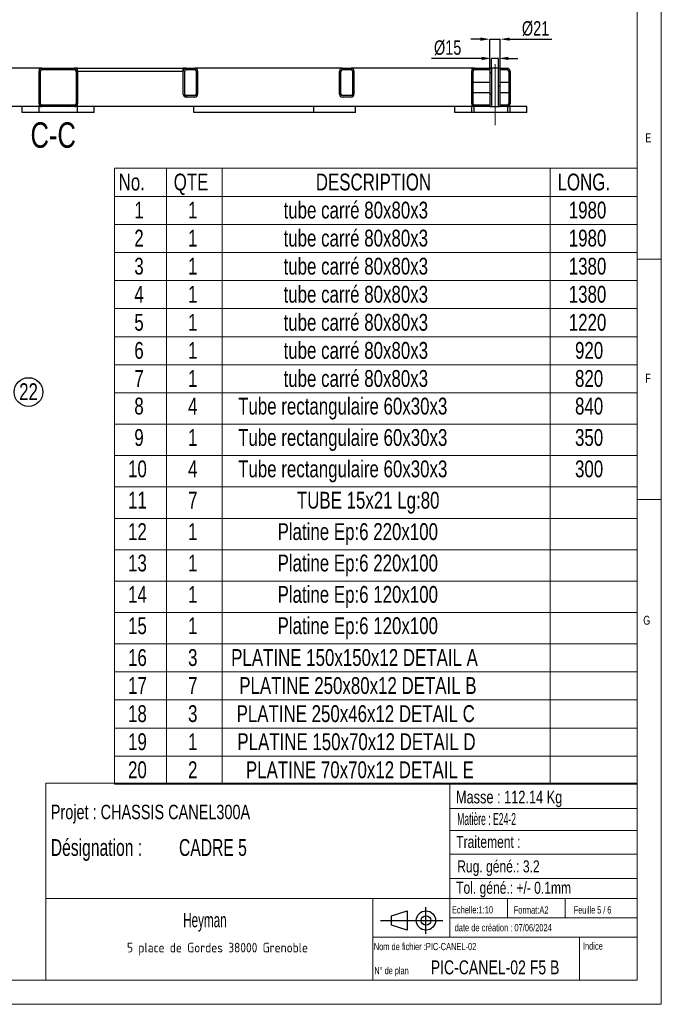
# Model space of a CAD drawing. Header units: millimetres. Extents: x 5 to 3649, y 4 to 418.
# Tile 76 of 105: x 2901 to 3034, y 7 to 212. Entities that reach past the tile are written whole.
import ezdxf

# ---------------------------------------------------------------- set-up
doc = ezdxf.new("R2010")
doc.units = ezdxf.units.MM
doc.header["$PDSIZE"] = -1
doc.linetypes.add('CENTERX2', pattern=[20.32, 12.7, -2.54, 2.54, -2.54])
for name, color, linetype in [('COTES', 1, 'Continuous'), ('NOTES', 6, 'Continuous'), ('TRAIT-FINS', 9, 'Continuous'), ('TRAIT-MIXTES', 3, 'CENTERX2')]:
    doc.layers.add(name, color=color, linetype=linetype)
doc.layers.add('TRAIT-FORT', color=4, linetype='Continuous', lineweight=25)
doc.styles.add('SLDTEXTSTYLE0', font='TXT', dxfattribs={"width": 0.75})
doc.styles.add('SLDTEXTSTYLE1', font='TXT', dxfattribs={"width": 0.703217})
doc.styles.add('SLDTEXTSTYLE3', font='TXT', dxfattribs={"width": 0.617423})
doc.styles.add('SLDTEXTSTYLE4', font='TXT', dxfattribs={"width": 0.7})
doc.styles.add('SLDTEXTSTYLE5', font='TXT', dxfattribs={"width": 0.535475})
doc.styles.add('SLDTEXTSTYLE6', font='ISOCP3', dxfattribs={"width": 0.96})
doc.styles.add('SLDTEXTSTYLE7', font='TXT', dxfattribs={"width": 0.605})
doc.styles.add('SLDTEXTSTYLE8', font='TXT', dxfattribs={"width": 0.692308})
doc.styles.add('SLDTEXTSTYLE9', font='TXT', dxfattribs={"width": 0.695728})
doc.dimstyles.new('SLDDIMSTYLE1', dxfattribs={"dimtxt": 3, "dimasz": 2, "dimexe": 0, "dimexo": 0.0625, "dimgap": 0.75, "dimtad": 1, "dimdec": 0, "dimlfac": 10, "dimrnd": 1e-09, "dimzin": 12, "dimdsep": 46, "dimtxsty": 'SLDTEXTSTYLE0', "dimsah": 1, "dimcen": 0.09, "dimadec": 0, "dimazin": 3, "dimtfac": 1, "dimtdec": 0, "dimtmove": 0, "dimatfit": 0, "dimfxl": 1, "dimfrac": 2, "dimtolj": 1, "dimtzin": 12, "dimarcsym": 0})
pattern_1 = [(45, (2445.168, 2.409), (-13.4704, 13.4704), []), (45, (2449.659, 2.409), (-13.4704, 13.4704), []), (45, (2454.149, 2.409), (-13.4704, 13.4704), []), (45, (2458.639, 2.409), (-13.4704, 13.4704), [])]

# ---------------------------------------------------------------- blocks, each defined once
blk = doc.blocks.new('Bloc12')
for p, q in [((2.32, 3.8), (5.55, 4.8)), ((5.55, 4.8), (5.55, 0.8)), ((9.48, 0), (9.48, 5.6)), ((0, 2.8), (12.98, 2.8)), ((2.32, 1.8), (2.32, 3.8)), ((5.55, 0.8), (2.32, 1.8))]:
    blk.add_line(p, q)
for radius in [2, 1]:
    blk.add_circle((9.48, 2.8), radius)
blk = doc.blocks.new('SW_NOTE_147')
at = {"layer": 'NOTES', "color": 0, "char_height": 3.5, "attachment_point": 1, "style": 'SLDTEXTSTYLE1'}
for s, insert in [('SOUDURES :  A=3 CONTINUE ETANCHE', (0, 4.51)), ('TOLERANCE GENERALE : ± 1 mm', (0, -0.01)), ('TOLERANCE DE PLANEITE : ± 1 mm/m', (0, -4.54)), ('PEINTURE EPOXY EP: 60µ', (0, -9.07)), ('COULEUR : BLANC RAL 9010', (0, -13.59))]:
    blk.add_mtext(s, dxfattribs=dict(at, insert=insert))
blk = doc.blocks.new('SW_NOTE_148')
at = {"layer": 'NOTES', "color": 0, "insert": (20.94, 2.58), "char_height": 2, "attachment_point": 2, "style": 'SLDTEXTSTYLE6'}
blk.add_mtext('5 place de Gordes 38000 Grenoble', dxfattribs=at)
blk = doc.blocks.new('SW_NOTE_149')
at = {"layer": 'NOTES', "color": 0, "char_height": 3.5, "attachment_point": 1, "style": 'SLDTEXTSTYLE9'}
for s, insert in [('Désignation :', (0, 4.51)), ('CADRE 5', (26.67, 4.51))]:
    blk.add_mtext(s, dxfattribs=dict(at, insert=insert))
blk = doc.blocks.new('SW_TABLEANNOTATION_4')
at = {"color": 0, "linetype": 'Continuous', "lineweight": 18}
for p, q in [((0, 0), (0, -128.12)), ((108.68, 0), (0, 0)), ((10.8, 0), (10.8, -5.84)), ((22.36, 0), (22.36, -5.84)), ((90.65, 0), (90.65, -5.84)), ((108.68, -128.12), (108.68, 0)), ((0, -5.84), (108.68, -5.84)), ((10.8, -5.84), (10.8, -128.12)), ((22.36, -5.84), (22.36, -128.12)), ((90.65, -5.84), (90.65, -128.12)), ((0, -11.68), (108.68, -11.68)), ((0, -17.51), (108.68, -17.51)), ((0, -23.35), (108.68, -23.35)), ((0, -29.19), (108.68, -29.19)), ((0, -35.03), (108.68, -35.03)), ((0, -40.87), (108.68, -40.87)), ((0, -46.71), (108.68, -46.71)), ((0, -53.23), (108.68, -53.23)), ((0, -59.76), (108.68, -59.76)), ((0, -66.29), (108.68, -66.29)), ((0, -72.82), (108.68, -72.82)), ((0, -79.34), (108.68, -79.34)), ((0, -85.87), (108.68, -85.87)), ((0, -92.4), (108.68, -92.4)), ((0, -98.93), (108.68, -98.93)), ((0, -104.77), (108.68, -104.77)), ((0, -110.6), (108.68, -110.6)), ((0, -116.44), (108.68, -116.44)), ((0, -122.28), (108.68, -122.28)), ((0, -128.12), (108.68, -128.12))]:
    blk.add_line(p, q, dxfattribs=at)
at = {"color": 0, "linetype": 'Continuous', "lineweight": 18, "char_height": 3.5, "attachment_point": 1, "style": 'SLDTEXTSTYLE0'}
for s, insert in [('No.', (0.85, -1.1)), ('QTE', (12.3, -1.1)), ('DESCRIPTION', (41.86, -1.1)), ('LONG.', (92.15, -1.1)), ('1', (4.11, -6.94)), ('1', (15.29, -6.94)), ('tube carré 80x80x3', (35.16, -6.94)), ('1980', (94.49, -6.94)), ('tube carré 80x80x3', (35.16, -12.77)), ('2', (4.11, -12.77)), ('1', (15.29, -12.77)), ('1980', (94.49, -12.77)), ('tube carré 80x80x3', (35.16, -18.61)), ('3', (4.11, -18.61)), ('1', (15.29, -18.61)), ('1380', (94.49, -18.61)), ('4', (4.11, -24.45)), ('1', (15.29, -24.45)), ('tube carré 80x80x3', (35.16, -24.45)), ('1380', (94.49, -24.45)), ('5', (4.11, -30.29)), ('1', (15.29, -30.29)), ('tube carré 80x80x3', (35.16, -30.29)), ('1220', (94.49, -30.29)), ('6', (4.11, -36.13)), ('1', (15.29, -36.13)), ('tube carré 80x80x3', (35.16, -36.13)), ('920', (95.79, -36.13)), ('7', (4.11, -41.97)), ('1', (15.29, -41.97)), ('tube carré 80x80x3', (35.16, -41.97)), ('820', (95.79, -41.97)), ('8', (4.11, -47.72)), ('4', (15.29, -47.72)), ('Tube rectangulaire 60x30x3', (25.71, -47.72)), ('840', (95.79, -47.72)), ('9', (4.11, -54.25)), ('1', (15.29, -54.25)), ('Tube rectangulaire 60x30x3', (25.71, -54.25)), ('350', (95.79, -54.25)), ('10', (2.81, -60.78)), ('4', (15.29, -60.78)), ('Tube rectangulaire 60x30x3', (25.71, -60.78)), ('300', (95.79, -60.78)), ('11', (2.81, -67.3)), ('7', (15.29, -67.3)), ('TUBE 15x21 Lg:80', (37.93, -67.3)), ('Platine Ep:6 220x100', (33.91, -73.83)), ('12', (2.81, -73.83)), ('1', (15.29, -73.83)), ('13', (2.81, -80.36)), ('1', (15.29, -80.36)), ('Platine Ep:6 220x100', (33.91, -80.36)), ('14', (2.81, -86.89)), ('1', (15.29, -86.89)), ('Platine Ep:6 120x100', (33.91, -86.89)), ('15', (2.81, -93.41)), ('1', (15.29, -93.41)), ('Platine Ep:6 120x100', (33.91, -93.41)), ('16', (2.81, -100.03)), ('3', (15.29, -100.03)), ('PLATINE 150x150x12 DETAIL A', (24.26, -100.03)), ('17', (2.81, -105.86)), ('7', (15.29, -105.86)), ('PLATINE 250x80x12 DETAIL B', (25.94, -105.86)), ('18', (2.81, -111.7)), ('3', (15.29, -111.7)), ('PLATINE 250x46x12 DETAIL C', (25.39, -111.7)), ('19', (2.81, -117.54)), ('1', (15.29, -117.54)), ('PLATINE 150x70x12 DETAIL D', (25.55, -117.54)), ('20', (2.81, -123.38)), ('2', (15.29, -123.38)), ('PLATINE 70x70x12 DETAIL E', (27.32, -123.38))]:
    blk.add_mtext(s, dxfattribs=dict(at, insert=insert))
blk = doc.blocks.new('SW_NOTE_157')
at = {"layer": 'NOTES', "color": 0}
blk.add_circle((2.35, 1.84), 2.98, dxfattribs=at)
at = {"layer": 'NOTES', "color": 0, "insert": (2.36, 3.66), "char_height": 3.5, "attachment_point": 2, "style": 'SLDTEXTSTYLE0'}
blk.add_mtext('22', dxfattribs=at)
blk = doc.blocks.new('*D2350')
at = {"layer": 'COTES', "color": 0, "lineweight": -2, "transparency": 16777216}
for p, q in [((2996.83, 204.2), (2986.34, 204.2)), ((2998.83, 202.22), (2998.83, 204.2)), ((3000.33, 204.2), (2998.83, 204.2)), ((3000.33, 202.22), (3000.33, 204.2)), ((3002.33, 204.2), (3004.33, 204.2))]:
    blk.add_line(p, q, dxfattribs=at)
at = {"layer": 'COTES', "color": 0, "transparency": 16777216}
for points in [[(2996.83, 204.53), (2996.83, 203.86), (2998.83, 204.2)], [(3002.33, 204.53), (3002.33, 203.86), (3000.33, 204.2)]]:
    blk.add_solid(points, dxfattribs=at)
at = {"layer": 'Defpoints', "color": 0, "transparency": 16777216}
for p in [(3000.33, 204.2), (2998.83, 202.16), (3000.33, 202.16)]:
    blk.add_point(p, dxfattribs=at)
at = {"layer": 'COTES', "color": 0, "transparency": 16777216, "insert": (2989.72, 207.95), "char_height": 3, "attachment_point": 2, "style": 'SLDTEXTSTYLE0'}
blk.add_mtext('\\A1;%%c15', dxfattribs=at)
blk = doc.blocks.new('*D2351')
at = {"layer": 'COTES', "color": 0, "lineweight": -2, "transparency": 16777216}
for p, q in [((2996.53, 208.2), (2994.53, 208.2)), ((2998.53, 202.22), (2998.53, 208.2)), ((2998.53, 208.2), (3000.63, 208.2)), ((3000.63, 202.22), (3000.63, 208.2)), ((3002.63, 208.2), (3011.38, 208.2))]:
    blk.add_line(p, q, dxfattribs=at)
at = {"layer": 'COTES', "color": 0, "transparency": 16777216}
for points in [[(2996.53, 208.54), (2996.53, 207.87), (2998.53, 208.2)], [(3002.63, 208.54), (3002.63, 207.87), (3000.63, 208.2)]]:
    blk.add_solid(points, dxfattribs=at)
at = {"layer": 'Defpoints', "color": 0, "transparency": 16777216}
for p in [(3000.63, 208.2), (2998.53, 202.16), (3000.63, 202.16)]:
    blk.add_point(p, dxfattribs=at)
at = {"layer": 'COTES', "color": 0, "transparency": 16777216, "insert": (3008.01, 211.95), "char_height": 3, "attachment_point": 2, "style": 'SLDTEXTSTYLE0'}
blk.add_mtext('\\A1;%%c21', dxfattribs=at)

msp = doc.modelspace()

# ---------------------------------------------------------------- hatches: boundary and pattern name
at = {"layer": 'TRAIT-FINS'}
h = msp.add_hatch(dxfattribs=at)
h.set_pattern_fill('DIN 201 ACIER ET FONTE', color=256, style=0, pattern_type=2)
h.set_pattern_definition(pattern_1)
edge = h.paths.add_edge_path(flags=0)
edge.add_arc((2912.120541, 201.555709), 0.6, 0, 90)
edge.add_line((2912.120541, 202.155709), (2905.320541, 202.155709))
edge.add_arc((2905.320541, 201.555709), 0.6, 90, 180)
edge.add_line((2904.720541, 201.555709), (2904.720541, 194.755709))
edge.add_arc((2905.320541, 194.755709), 0.6, 180, 270)
edge.add_line((2905.320541, 194.155709), (2912.120541, 194.155709))
edge.add_arc((2912.120541, 194.755709), 0.6, 270, 360)
edge.add_line((2912.720541, 194.755709), (2912.720541, 201.555709))
edge = h.paths.add_edge_path(flags=0)
edge.add_line((2905.320541, 201.855709), (2912.120541, 201.855709))
edge.add_arc((2912.120541, 201.555709), 0.3, 0, 90, ccw=False)
edge.add_line((2912.420541, 201.555709), (2912.420541, 194.755709))
edge.add_arc((2912.120541, 194.755709), 0.3, 270, 360, ccw=False)
edge.add_line((2912.120541, 194.455709), (2905.320541, 194.455709))
edge.add_arc((2905.320541, 194.755709), 0.3, 180, 270, ccw=False)
edge.add_line((2905.020541, 194.755709), (2905.020541, 201.555709))
edge.add_arc((2905.320541, 201.555709), 0.3, 90, 180, ccw=False)
h = msp.add_hatch(dxfattribs=at)
h.set_pattern_fill('DIN 201 ACIER ET FONTE', color=256, style=0, pattern_type=2)
h.set_pattern_definition(pattern_1)
edge = h.paths.add_edge_path(flags=0)
edge.add_arc((2937.120541, 196.755709), 0.6, 270, 360)
edge.add_line((2937.720541, 196.755709), (2937.720541, 201.555709))
edge.add_arc((2937.120541, 201.555709), 0.6, 0, 90)
edge.add_line((2937.120541, 202.155709), (2935.320541, 202.155709))
edge.add_arc((2935.320541, 201.555709), 0.6, 90, 180)
edge.add_line((2934.720541, 201.555709), (2934.720541, 196.755709))
edge.add_arc((2935.320541, 196.755709), 0.6, 180, 270)
edge.add_line((2935.320541, 196.155709), (2937.120541, 196.155709))
edge = h.paths.add_edge_path(flags=0)
edge.add_line((2937.420541, 201.555709), (2937.420541, 196.755709))
edge.add_arc((2937.120541, 196.755709), 0.3, 270, 360, ccw=False)
edge.add_line((2937.120541, 196.455709), (2935.320541, 196.455709))
edge.add_arc((2935.320541, 196.755709), 0.3, 180, 270, ccw=False)
edge.add_line((2935.020541, 196.755709), (2935.020541, 201.555709))
edge.add_arc((2935.320541, 201.555709), 0.3, 90, 180, ccw=False)
edge.add_line((2935.320541, 201.855709), (2937.120541, 201.855709))
edge.add_arc((2937.120541, 201.555709), 0.3, 0, 90, ccw=False)
h = msp.add_hatch(dxfattribs=at)
h.set_pattern_fill('DIN 201 ACIER ET FONTE', color=256, style=0, pattern_type=2)
h.set_pattern_definition(pattern_1)
edge = h.paths.add_edge_path(flags=0)
edge.add_arc((2969.620541, 196.755709), 0.6, 270, 360)
edge.add_line((2970.220541, 196.755709), (2970.220541, 201.555709))
edge.add_arc((2969.620541, 201.555709), 0.6, 0, 90)
edge.add_line((2969.620541, 202.155709), (2967.820541, 202.155709))
edge.add_arc((2967.820541, 201.555709), 0.6, 90, 180)
edge.add_line((2967.220541, 201.555709), (2967.220541, 196.755709))
edge.add_arc((2967.820541, 196.755709), 0.6, 180, 270)
edge.add_line((2967.820541, 196.155709), (2969.620541, 196.155709))
edge = h.paths.add_edge_path(flags=0)
edge.add_line((2969.920541, 201.555709), (2969.920541, 196.755709))
edge.add_arc((2969.620541, 196.755709), 0.3, 270, 360, ccw=False)
edge.add_line((2969.620541, 196.455709), (2967.820541, 196.455709))
edge.add_arc((2967.820541, 196.755709), 0.3, 180, 270, ccw=False)
edge.add_line((2967.520541, 196.755709), (2967.520541, 201.555709))
edge.add_arc((2967.820541, 201.555709), 0.3, 90, 180, ccw=False)
edge.add_line((2967.820541, 201.855709), (2969.620541, 201.855709))
edge.add_arc((2969.620541, 201.555709), 0.3, 0, 90, ccw=False)
h = msp.add_hatch(dxfattribs=at)
h.set_pattern_fill('DIN 201 ACIER ET FONTE', color=256, style=0, pattern_type=2)
h.set_pattern_definition(pattern_1)
edge = h.paths.add_edge_path(flags=0)
edge.add_line((2995.020541, 194.755709), (2995.020541, 201.555709))
edge.add_arc((2995.320541, 201.555709), 0.3, 90, 180, ccw=False)
edge.add_line((2995.320541, 201.855709), (2998.53263, 201.855709))
edge.add_line((2998.53263, 201.855709), (2998.53263, 202.155709))
edge.add_line((2998.53263, 202.155709), (2995.320541, 202.155709))
edge.add_arc((2995.320541, 201.555709), 0.6, 90, 180)
edge.add_line((2994.720541, 201.555709), (2994.720541, 194.755709))
edge.add_arc((2995.320541, 194.755709), 0.6, 180, 270)
edge.add_line((2995.320541, 194.155709), (2998.53263, 194.155709))
edge.add_line((2998.53263, 194.155709), (2998.53263, 194.455709))
edge.add_line((2998.53263, 194.455709), (2995.320541, 194.455709))
edge.add_arc((2995.320541, 194.755709), 0.3, 180, 270, ccw=False)
h = msp.add_hatch(dxfattribs=at)
h.set_pattern_fill('DIN 201 ACIER ET FONTE', color=256, style=0, pattern_type=2)
h.set_pattern_definition(pattern_1)
h.paths.add_polyline_path([(2998.83263, 202.155709), (2998.53263, 202.155709), (2998.53263, 194.155709), (2998.83263, 194.155709)], flags=0)
h = msp.add_hatch(dxfattribs=at)
h.set_pattern_fill('DIN 201 ACIER ET FONTE', color=256, style=0, pattern_type=2)
h.set_pattern_definition(pattern_1)
h.paths.add_polyline_path([(3000.33263, 194.155709), (3000.63263, 194.155709), (3000.63263, 202.155709), (3000.33263, 202.155709)], flags=0)
h = msp.add_hatch(dxfattribs=at)
h.set_pattern_fill('DIN 201 ACIER ET FONTE', color=256, style=0, pattern_type=2)
h.set_pattern_definition(pattern_1)
edge = h.paths.add_edge_path(flags=0)
edge.add_arc((3002.120541, 194.755709), 0.6, 270, 360)
edge.add_line((3002.720541, 194.755709), (3002.720541, 201.555709))
edge.add_arc((3002.120541, 201.555709), 0.6, 0, 90)
edge.add_line((3002.120541, 202.155709), (3000.63263, 202.155709))
edge.add_line((3000.63263, 202.155709), (3000.63263, 201.855709))
edge.add_line((3000.63263, 201.855709), (3002.120541, 201.855709))
edge.add_arc((3002.120541, 201.555709), 0.3, 0, 90, ccw=False)
edge.add_line((3002.420541, 201.555709), (3002.420541, 194.755709))
edge.add_arc((3002.120541, 194.755709), 0.3, 270, 360, ccw=False)
edge.add_line((3002.120541, 194.455709), (3000.63263, 194.455709))
edge.add_line((3000.63263, 194.455709), (3000.63263, 194.155709))
edge.add_line((3000.63263, 194.155709), (3002.120541, 194.155709))

# ---------------------------------------------------------------- linework, layer by layer
at = {"lineweight": 18}
for p, q in [((3034.168374, 7.4089), (3034.168374, 417.4089)), ((3029.168374, 12.4089), (3029.168374, 412.4089)), ((3029.168374, 162.4089), (3034.168374, 162.4089)), ((3034.168374, 112.4089), (3029.168374, 112.4089)), ((2906.168374, 53.4089), (2906.168374, 12.4089)), ((3029.168374, 53.4089), (2906.168374, 53.4089)), ((2990.168374, 53.4089), (2990.168374, 21.4089)), ((3029.168374, 53.4089), (3029.168374, 12.4089)), ((2990.168374, 48.165321), (3029.168374, 48.165321)), ((2990.168374, 43.587324), (3029.168374, 43.587324)), ((2990.168374, 38.653755), (3029.168374, 38.653755)), ((2990.168374, 33.586846), (3029.168374, 33.586846)), ((2906.168374, 29.4089), (3029.168374, 29.4089)), ((2974.168374, 29.4089), (2974.168374, 12.4089)), ((3002.168374, 29.4089), (3002.168374, 25.4089)), ((3014.168374, 29.4089), (3014.168374, 25.4089)), ((2990.168374, 25.4089), (3029.168374, 25.4089)), ((2974.168374, 21.4089), (3029.168374, 21.4089)), ((3017.168374, 21.4089), (3017.168374, 12.4089)), ((2455.168374, 12.4089), (3029.168374, 12.4089)), ((2906.168374, 12.409336), (3029.168374, 12.4089)), ((2450.168374, 7.4089), (3034.168374, 7.4089))]:
    msp.add_line(p, q, dxfattribs=at)
at = {"layer": 'TRAIT-FORT', "lineweight": 25}
for p, q in [((2904.720541, 202.155709), (2882.120573, 202.155709)), ((2904.720541, 202.155709), (2904.720541, 201.555709)), ((2905.320541, 202.155709), (2904.720541, 202.155709)), ((2904.720541, 194.755709), (2904.720541, 201.555709)), ((2905.020541, 194.755709), (2905.020541, 201.555709)), ((2905.320541, 202.155709), (2912.120541, 202.155709)), ((2905.320541, 201.855709), (2912.120541, 201.855709)), ((2912.720541, 202.155709), (2912.120541, 202.155709)), ((2912.420541, 201.555709), (2912.420541, 194.755709)), ((2912.720541, 202.155709), (2934.720541, 202.155709)), ((2912.720541, 201.555709), (2912.720541, 202.155709)), ((2912.720541, 201.555709), (2912.720541, 194.755709)), ((2912.720541, 201.555709), (2934.720541, 201.555709)), ((2935.320541, 202.155709), (2934.720541, 202.155709)), ((2934.720541, 201.555709), (2934.720541, 202.155709)), ((2934.720541, 196.755709), (2934.720541, 201.555709)), ((2935.020541, 196.755709), (2935.020541, 201.555709)), ((2935.320541, 202.155709), (2937.120541, 202.155709)), ((2935.320541, 201.855709), (2937.120541, 201.855709)), ((2967.820541, 202.155709), (2937.120541, 202.155709)), ((2937.420541, 201.555709), (2937.420541, 196.755709)), ((2937.720541, 201.555709), (2937.720541, 196.755709)), ((2967.220541, 196.755709), (2967.220541, 201.555709)), ((2967.520541, 196.755709), (2967.520541, 201.555709)), ((2967.820541, 202.155709), (2969.620541, 202.155709)), ((2967.820541, 201.855709), (2969.620541, 201.855709)), ((2994.720541, 202.155709), (2969.620541, 202.155709)), ((2969.920541, 201.555709), (2969.920541, 196.755709)), ((2970.220541, 201.555709), (2970.220541, 196.755709)), ((2994.720541, 202.155709), (2994.720541, 201.555709)), ((2995.320541, 202.155709), (2994.720541, 202.155709)), ((2994.720541, 194.755709), (2994.720541, 201.555709)), ((2995.020541, 194.755709), (2995.020541, 201.555709)), ((2995.320541, 202.155709), (2998.53263, 202.155709)), ((2995.320541, 201.855709), (2998.53263, 201.855709)), ((2998.53263, 202.155709), (2998.53263, 194.155709)), ((2998.53263, 202.155709), (2998.83263, 202.155709)), ((2998.53263, 202.155709), (2998.53263, 201.855709)), ((2998.83263, 202.155709), (2998.83263, 194.155709)), ((3000.33263, 202.155709), (2998.83263, 202.155709)), ((3000.33263, 194.155709), (3000.33263, 202.155709)), ((3000.33263, 202.155709), (3000.63263, 202.155709)), ((3000.63263, 194.155709), (3000.63263, 202.155709)), ((3000.63263, 201.855709), (3000.63263, 202.155709)), ((3000.63263, 202.155709), (3002.120541, 202.155709)), ((3000.63263, 201.855709), (3002.120541, 201.855709)), ((3002.420541, 201.555709), (3002.420541, 194.755709)), ((3002.720541, 201.555709), (3002.720541, 194.755709)), ((2998.53263, 199.205709), (2995.020541, 199.205709)), ((3002.420541, 199.205709), (3000.63263, 199.205709)), ((2995.020541, 197.105709), (2998.53263, 197.105709)), ((3000.63263, 197.105709), (3002.420541, 197.105709)), ((2904.720541, 194.755709), (2904.720541, 194.155709)), ((2912.720541, 194.155709), (2912.720541, 194.755709)), ((2937.120541, 196.455709), (2935.320541, 196.455709)), ((2937.120541, 196.155709), (2935.320541, 196.155709)), ((2969.620541, 196.455709), (2967.820541, 196.455709)), ((2969.620541, 196.155709), (2967.820541, 196.155709)), ((2994.720541, 194.755709), (2994.720541, 194.155709)), ((2901.220541, 194.155709), (2880.520541, 194.155709)), ((2904.720541, 194.155709), (2901.220541, 194.155709)), ((2901.220541, 192.955709), (2901.220541, 194.155709)), ((2904.720541, 192.955709), (2901.220541, 192.955709)), ((2904.720541, 192.955709), (2904.720541, 194.155709)), ((2905.320541, 194.155709), (2904.720541, 194.155709)), ((2912.720541, 192.955709), (2904.720541, 192.955709)), ((2912.120541, 194.455709), (2905.320541, 194.455709)), ((2912.120541, 194.155709), (2905.320541, 194.155709)), ((2912.720541, 194.155709), (2912.120541, 194.155709)), ((2916.220541, 194.155709), (2912.720541, 194.155709)), ((2912.720541, 192.955709), (2912.720541, 194.155709)), ((2916.220541, 192.955709), (2912.720541, 192.955709)), ((2936.920541, 194.155709), (2916.220541, 194.155709)), ((2916.220541, 192.955709), (2916.220541, 194.155709)), ((2936.920541, 192.955709), (2936.920541, 194.155709)), ((2961.920541, 194.155709), (2936.920541, 194.155709)), ((2961.920541, 192.955709), (2936.920541, 192.955709)), ((2994.720541, 194.155709), (2961.920541, 194.155709)), ((2961.920541, 192.955709), (2961.920541, 194.155709)), ((2970.520541, 192.955709), (2961.920541, 192.955709)), ((2970.520541, 192.955709), (2970.520541, 194.155709)), ((2991.220541, 192.955709), (2991.220541, 194.155709)), ((2994.720541, 192.955709), (2991.220541, 192.955709)), ((2994.720541, 192.955709), (2994.720541, 194.155709)), ((2995.220541, 194.155709), (2994.720541, 194.155709)), ((2995.220541, 192.955709), (2994.720541, 192.955709)), ((2995.220541, 192.955709), (2995.220541, 194.155709)), ((3002.220541, 192.955709), (2995.220541, 192.955709)), ((2998.53263, 194.455709), (2995.320541, 194.455709)), ((2998.53263, 194.155709), (2995.320541, 194.155709)), ((2998.53263, 194.455709), (2998.53263, 194.155709)), ((2998.53263, 194.155709), (2998.83263, 194.155709)), ((2998.83263, 194.155709), (3000.33263, 194.155709)), ((3000.33263, 194.155709), (3000.63263, 194.155709)), ((3000.63263, 194.155709), (3000.63263, 194.455709)), ((3002.120541, 194.455709), (3000.63263, 194.455709)), ((3002.120541, 194.155709), (3000.63263, 194.155709)), ((3002.220541, 192.955709), (3002.220541, 194.155709)), ((3002.720541, 194.155709), (3002.220541, 194.155709)), ((3002.720541, 192.955709), (3002.220541, 192.955709)), ((3006.220541, 194.155709), (3002.720541, 194.155709)), ((3002.720541, 192.955709), (3002.720541, 194.155709)), ((3006.220541, 192.955709), (3002.720541, 192.955709)), ((3006.220541, 192.955709), (3006.220541, 194.155709))]:
    msp.add_line(p, q, dxfattribs=at)
for centre, radius, start, end in [((2905.320541, 201.555709), 0.6, 90, 180), ((2905.320541, 201.555709), 0.3, 90, 180), ((2912.120541, 201.555709), 0.6, 0, 90), ((2912.120541, 201.555709), 0.3, 0, 90), ((2935.320541, 201.555709), 0.6, 90, 180), ((2935.320541, 201.555709), 0.3, 90, 180), ((2937.120541, 201.555709), 0.6, 360, 90), ((2937.120541, 201.555709), 0.3, 0, 90), ((2967.820541, 201.555709), 0.6, 90, 180), ((2967.820541, 201.555709), 0.3, 90, 180), ((2969.620541, 201.555709), 0.6, 360, 90), ((2969.620541, 201.555709), 0.3, 0, 90), ((2995.320541, 201.555709), 0.6, 90, 180), ((2995.320541, 201.555709), 0.3, 90, 180), ((3002.120541, 201.555709), 0.6, 0, 90), ((3002.120541, 201.555709), 0.3, 0, 90), ((2935.320541, 196.755709), 0.6, 180, 270), ((2935.320541, 196.755709), 0.3, 180, 270), ((2937.120541, 196.755709), 0.6, 270, 0), ((2937.120541, 196.755709), 0.3, 270, 0), ((2967.820541, 196.755709), 0.6, 180, 270), ((2967.820541, 196.755709), 0.3, 180, 270), ((2969.620541, 196.755709), 0.6, 270, 0), ((2969.620541, 196.755709), 0.3, 270, 0), ((2905.320541, 194.755709), 0.6, 180, 270), ((2905.320541, 194.755709), 0.3, 180, 270), ((2912.120541, 194.755709), 0.6, 270, 0), ((2912.120541, 194.755709), 0.3, 270, 0), ((2995.320541, 194.755709), 0.6, 180, 270), ((2995.320541, 194.755709), 0.3, 180, 270), ((3002.120541, 194.755709), 0.3, 270, 0), ((3002.120541, 194.755709), 0.6, 270, 0)]:
    msp.add_arc(centre, radius, start, end, dxfattribs=at)
at = {"layer": 'TRAIT-MIXTES', "lineweight": 18}
msp.add_line((2999.58263, 190.320978), (2999.58263, 205.357117), dxfattribs=at)

# ---------------------------------------------------------------- block references
at = {"lineweight": 18}
msp.add_blockref('SW_TABLEANNOTATION_4', (2920.433549, 181.330531), dxfattribs=at)
msp.add_blockref('Bloc12', (2975.728285, 22.043197))
msp.add_blockref('Bloc12', (2975.728285, 22.043197))
at = {"layer": 'NOTES'}
for name, p in [('SW_NOTE_157', (2900.177982, 132.951943)), ('SW_NOTE_149', (2907.168964, 37.271842)), ('SW_NOTE_147', (2826.131086, 31.412376)), ('SW_NOTE_148', (2920.90683, 17.622174))]:
    msp.add_blockref(name, p, dxfattribs=at)

# ---------------------------------------------------------------- texts
for s, insert, char_height, attachment_point, style in [('C-C', (2907.666824, 190.897794), 5.2916667, 2, 'SLDTEXTSTYLE0'), ('E', (3030.835056, 188.576917), 1.852083, 1, 'SLDTEXTSTYLE0'), ('F', (3030.835056, 138.576917), 1.852083, 1, 'SLDTEXTSTYLE0'), ('G', (3030.419932, 88.23223), 1.852083, 1, 'SLDTEXTSTYLE0'), ('Masse : 112.14 Kg', (2991.449028, 51.85216), 2.64583333, 1, 'SLDTEXTSTYLE0'), ('Projet : CHASSIS CANEL300A', (2907.168964, 48.923664), 3, 1, 'SLDTEXTSTYLE0'), ('Matière : E24-2', (2991.701537, 47.208222), 2.5, 1, 'SLDTEXTSTYLE5'), ('Traitement :', (2991.511093, 42.45455), 2.5, 1, 'SLDTEXTSTYLE0'), ('Rug. géné.: 3.2', (2991.719787, 37.353819), 2.5, 1, 'SLDTEXTSTYLE0'), ('Tol. géné.: +/- 0.1mm', (2991.491963, 32.908233), 2.5, 1, 'SLDTEXTSTYLE0'), ('Echelle:1:10', (2990.621828, 27.81365), 1.5, 1, 'SLDTEXTSTYLE0'), ('Format:A2', (3003.457653, 27.789059), 1.5, 1, 'SLDTEXTSTYLE0'), ('Feuille 5 / 6', (3015.974753, 27.792884), 1.5, 1, 'SLDTEXTSTYLE8'), ('Heyman', (2939.231119, 26.435661), 3, 2, 'SLDTEXTSTYLE7'), ('date de création : 07/06/2024', (2991.177331, 24.103651), 1.5, 1, 'SLDTEXTSTYLE0'), ('Nom de fichier :PIC-CANEL-02', (2974.349074, 20.176288), 1.5, 1, 'SLDTEXTSTYLE3'), ('Indice', (3017.861061, 20.269062), 1.5, 1, 'SLDTEXTSTYLE0'), ('PIC-CANEL-02 F5 B', (2986.204652, 16.551759), 2.91041667, 1, 'SLDTEXTSTYLE0'), ('N° de plan', (2974.470757, 15.173926), 1.5, 1, 'SLDTEXTSTYLE4')]:
    msp.add_mtext(s, dxfattribs=dict(at, insert=insert, char_height=char_height, attachment_point=attachment_point, style=style))

# ---------------------------------------------------------------- dimensions: what is measured, and where the dimension line sits
at = {"layer": 'COTES'}
for base, p1, p2, picture, middle in [((3000.63263, 208.20192), (2998.53263, 202.155709), (3000.63263, 202.155709), '*D2351', (3008.00763, 208.20192)), ((3000.33263, 204.197228), (2998.83263, 202.155709), (3000.33263, 202.155709), '*D2350', (2989.717082, 204.197228))]:
    dim = msp.add_linear_dim(base=base, p1=p1, p2=p2, angle=0, text='%%c<>', dimstyle='SLDDIMSTYLE1', dxfattribs=at)
    dim.commit()
    dim.dimension.update_dxf_attribs({"geometry": picture, "text_midpoint": middle, "dimtype": 160})

doc.saveas('drawing.dxf')
